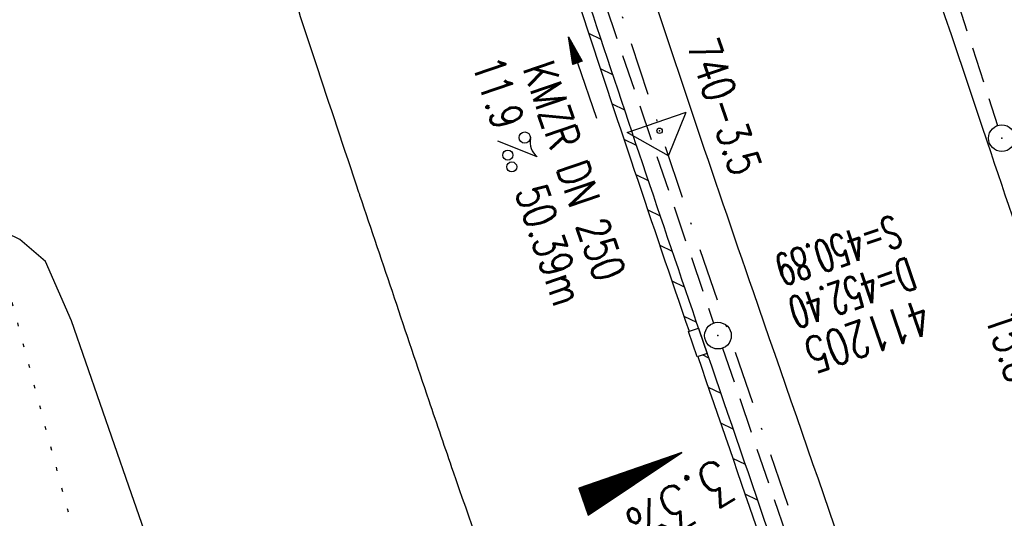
# Model space of a CAD drawing. Extents: x 446577 to 447152, y 443659 to 444842.
# Tile 13 of 41: x 446896 to 446951, y 443995 to 444023. Entities that reach past the tile are written whole.
import ezdxf
from ezdxf.enums import TextEntityAlignment as Align

# ---------------------------------------------------------------- set-up
doc = ezdxf.new("R2010")
doc.units = 0
doc.header["$LTSCALE"] = 2
doc.header["$MEASUREMENT"] = 0
for name, pattern in [('AUSGEZOGEN', [0]), ('GESTRICH-X2', [1.5, 1, -0.5]), ('PUNKTX2_STR', [0.6, 0.1, -0.5]), ('STRICHPT-X3', [3, 1.5, -0.75, 0, -0.75])]:
    doc.linetypes.add(name, pattern=pattern)
doc.layers.get('0').update_dxf_attribs({"linetype": 'AUSGEZOGEN'})
for name, color, linetype in [('ACHSE', 250, 'STRICHPT-X3'), ('FBR', 8, 'CONTINUOUS'), ('GEF', 7, 'CONTINUOUS'), ('Ingenieurbauwerke', 15, 'CONTINUOUS'), ('KANAL', 7, 'GESTRICH-X2'), ('Netzknoten_PKT', 7, 'CONTINUOUS'), ('Netzknoten_PKT-NR', 7, 'CONTINUOUS'), ('Netzknoten_SIGNATUR', 7, 'CONTINUOUS'), ('PFEIL', 7, 'CONTINUOUS'), ('SCHACHTNR', 6, 'CONTINUOUS'), ('SCHLITZRINNE', 8, 'AUSGEZOGEN'), ('SCHSYMBOL', 7, 'AUSGEZOGEN'), ('TEXTO', 4, 'CONTINUOUS'), ('TEXTU', 4, 'CONTINUOUS')]:
    doc.layers.add(name, color=color, linetype=linetype)
doc.styles.add('ROMANS', font='romans.shx', dxfattribs={"width": 0.8})

# ---------------------------------------------------------------- blocks, each defined once
blk = doc.blocks.new('GST')
at = {"color": 0}
blk.add_circle((0, 0), 0.75, dxfattribs=at)
blk.add_point((0, 0), dxfattribs=at)
blk = doc.blocks.new('13')
blk.add_lwpolyline([(0.755, 1.218), (-0.748, 1.218), (-0.748, 1.801), (0.755, 1.801)], close=True)
at = {"rotation": 180}
blk.add_blockref('GST', (0, 0), dxfattribs=at)
blk = doc.blocks.new('PROM')
blk.add_line((1.566, 1.817), (0.019, 0.015))
for centre, radius in [((0.317, 1.51), 0.317), ((0.943, 0.291), 0.283), ((1.645, 0.287), 0.283)]:
    blk.add_circle(centre, radius)
blk.add_arc((0.992, 2.682), 1.033, 239.1414, 303.3549)
blk = doc.blocks.new('PFEIL2')
at = {"color": 0}
for p, q in [((0.88, 0.002), (-2.401, -0.012)), ((0.881, -0.271), (0.879, 0.276)), ((0.879, 0.276), (2.429, 0.009)), ((0.911, 0.27), (0.879, 0.265)), ((0.965, 0.261), (0.879, 0.246)), ((1.019, 0.252), (0.879, 0.228)), ((1.073, 0.242), (0.879, 0.209)), ((1.127, 0.233), (0.879, 0.191)), ((1.181, 0.224), (0.879, 0.172)), ((1.235, 0.214), (0.879, 0.154)), ((1.289, 0.205), (0.879, 0.135)), ((1.343, 0.196), (0.879, 0.117)), ((1.397, 0.187), (0.879, 0.098)), ((1.451, 0.177), (0.879, 0.08)), ((1.505, 0.168), (0.879, 0.061)), ((1.559, 0.159), (0.88, 0.043)), ((1.613, 0.149), (0.88, 0.024)), ((1.668, 0.14), (0.88, 0.006)), ((1.722, 0.131), (0.88, -0.013)), ((1.776, 0.121), (0.88, -0.031)), ((1.83, 0.112), (0.88, -0.05)), ((1.884, 0.103), (0.88, -0.068)), ((1.938, 0.094), (0.88, -0.087)), ((1.992, 0.084), (0.88, -0.105)), ((2.046, 0.075), (0.88, -0.124)), ((2.1, 0.066), (0.88, -0.142)), ((2.154, 0.056), (0.88, -0.161)), ((2.208, 0.047), (0.88, -0.179)), ((2.262, 0.038), (0.881, -0.198)), ((2.316, 0.029), (0.881, -0.216)), ((2.37, 0.019), (0.881, -0.235)), ((2.424, 0.01), (0.881, -0.253)), ((2.429, 0.009), (0.881, -0.271))]:
    blk.add_line(p, q, dxfattribs=at)
blk = doc.blocks.new('PKT')
at = {"color": 0}
blk.add_circle((0, 0), 0.15, dxfattribs=at)
blk.add_point((0, 0), dxfattribs=at)
blk = doc.blocks.new('Station_Netzknoten')
at = {"layer": 'Netzknoten_SIGNATUR'}
for p, q in [((-1.75, 0.5), (1.75, 0.5)), ((0, -1.5), (-1.75, 0.5)), ((0, -1.5), (1.75, 0.5))]:
    blk.add_line(p, q, dxfattribs=at)
blk.add_point((0, 0), dxfattribs=at)
blk = doc.blocks.new('*X5')
at = {"color": 0}
for p, q in [((725.827, 193.844), (727.436, 195.453)), ((725.827, 193.853), (727.427, 195.453)), ((725.827, 193.861), (727.418, 195.453)), ((725.827, 193.87), (727.409, 195.453)), ((725.827, 193.879), (727.401, 195.453)), ((725.827, 193.888), (727.392, 195.453)), ((725.827, 193.897), (727.383, 195.453)), ((725.827, 193.906), (727.374, 195.453)), ((725.827, 193.914), (727.365, 195.453)), ((725.827, 193.923), (727.356, 195.453)), ((725.827, 193.932), (727.347, 195.453)), ((725.827, 193.941), (727.339, 195.453)), ((725.827, 193.95), (727.33, 195.453)), ((725.827, 193.959), (727.321, 195.453)), ((725.827, 193.967), (727.312, 195.453)), ((725.827, 193.976), (727.303, 195.453)), ((725.827, 193.985), (727.294, 195.453)), ((725.827, 193.994), (727.286, 195.453)), ((725.827, 194.003), (727.277, 195.453)), ((725.827, 194.012), (727.268, 195.453)), ((725.827, 194.02), (727.259, 195.453)), ((725.827, 194.029), (727.25, 195.453)), ((725.827, 194.038), (727.241, 195.453)), ((725.827, 194.047), (727.233, 195.453)), ((725.827, 194.056), (727.224, 195.453)), ((725.827, 194.065), (727.215, 195.453)), ((725.827, 194.073), (727.206, 195.453)), ((725.827, 194.082), (727.197, 195.453)), ((725.827, 194.091), (727.188, 195.453)), ((725.827, 194.1), (727.18, 195.453)), ((725.827, 194.109), (727.171, 195.453)), ((725.827, 194.118), (727.162, 195.453)), ((725.827, 194.127), (727.153, 195.453)), ((725.827, 194.135), (727.144, 195.453)), ((725.827, 194.144), (727.135, 195.453)), ((725.827, 194.153), (727.127, 195.453)), ((725.827, 194.162), (727.118, 195.453)), ((725.827, 194.171), (727.109, 195.453)), ((725.827, 194.18), (727.1, 195.453)), ((725.827, 194.188), (727.091, 195.453)), ((725.827, 194.197), (727.082, 195.453)), ((725.827, 194.206), (727.073, 195.453)), ((725.827, 194.215), (727.065, 195.453)), ((725.827, 194.224), (727.056, 195.453)), ((725.827, 194.233), (727.047, 195.453)), ((725.827, 194.241), (727.038, 195.453)), ((725.827, 194.25), (727.029, 195.453)), ((725.827, 194.259), (727.02, 195.453)), ((725.827, 194.268), (727.012, 195.453)), ((725.827, 194.277), (727.003, 195.453)), ((725.827, 194.286), (726.994, 195.453)), ((725.827, 194.294), (726.985, 195.453)), ((725.827, 194.303), (726.976, 195.453)), ((725.827, 194.312), (726.967, 195.453)), ((725.827, 194.321), (726.959, 195.453)), ((725.827, 194.33), (726.95, 195.453)), ((725.827, 194.339), (726.941, 195.453)), ((725.827, 194.348), (726.932, 195.453)), ((725.827, 194.356), (726.923, 195.453)), ((725.827, 194.365), (726.914, 195.453)), ((725.827, 194.374), (726.906, 195.453)), ((725.827, 194.383), (726.897, 195.453)), ((725.827, 194.392), (726.888, 195.453)), ((725.827, 194.401), (726.879, 195.453)), ((725.827, 194.409), (726.87, 195.453)), ((725.827, 194.418), (726.861, 195.453)), ((725.827, 194.427), (726.853, 195.453)), ((725.827, 194.436), (726.844, 195.453)), ((725.827, 194.445), (726.835, 195.453)), ((725.827, 194.454), (726.826, 195.453)), ((725.827, 194.462), (726.817, 195.453)), ((725.827, 194.471), (726.808, 195.453)), ((725.827, 194.48), (726.799, 195.453)), ((725.827, 194.489), (726.791, 195.453)), ((725.827, 194.498), (726.782, 195.453)), ((725.827, 194.507), (726.773, 195.453)), ((725.827, 194.515), (726.764, 195.453)), ((725.827, 194.524), (726.755, 195.453)), ((725.827, 194.533), (726.746, 195.453)), ((725.827, 194.542), (726.738, 195.453)), ((725.827, 194.551), (726.729, 195.453)), ((725.827, 194.56), (726.72, 195.453)), ((725.827, 194.568), (726.711, 195.453)), ((725.827, 194.577), (726.702, 195.453)), ((725.827, 194.586), (726.693, 195.453)), ((725.827, 194.595), (726.685, 195.453)), ((725.827, 194.604), (726.676, 195.453)), ((725.827, 194.613), (726.667, 195.453)), ((725.827, 194.622), (726.658, 195.453)), ((725.827, 194.63), (726.649, 195.453)), ((725.827, 194.639), (726.64, 195.453)), ((725.827, 194.648), (726.632, 195.453)), ((725.827, 194.657), (726.623, 195.453)), ((725.827, 194.666), (726.614, 195.453)), ((725.827, 194.675), (726.605, 195.453)), ((725.827, 194.683), (726.596, 195.453)), ((725.827, 194.692), (726.587, 195.453)), ((725.827, 194.701), (726.579, 195.453)), ((725.827, 194.71), (726.57, 195.453)), ((725.827, 194.719), (726.561, 195.453)), ((725.827, 194.728), (726.552, 195.453)), ((725.827, 194.736), (726.543, 195.453)), ((725.827, 194.745), (726.534, 195.453)), ((725.827, 194.754), (726.525, 195.453)), ((725.827, 194.763), (726.517, 195.453)), ((725.827, 194.772), (726.508, 195.453)), ((725.827, 194.781), (726.499, 195.453)), ((725.827, 194.789), (726.49, 195.453)), ((725.827, 194.798), (726.481, 195.453)), ((725.827, 194.807), (726.472, 195.453)), ((725.827, 194.816), (726.464, 195.453)), ((725.827, 194.825), (726.455, 195.453)), ((725.827, 194.834), (726.446, 195.453)), ((725.827, 194.842), (726.437, 195.453)), ((725.827, 194.851), (726.428, 195.453)), ((725.827, 194.86), (726.419, 195.453)), ((725.827, 194.869), (726.411, 195.453)), ((725.827, 194.878), (726.402, 195.453)), ((725.827, 194.887), (726.393, 195.453)), ((725.827, 194.896), (726.384, 195.453)), ((725.827, 194.904), (726.375, 195.453)), ((725.827, 194.913), (726.366, 195.453)), ((725.827, 194.922), (726.358, 195.453)), ((725.827, 194.931), (726.349, 195.453)), ((725.827, 194.94), (726.34, 195.453)), ((725.827, 194.949), (726.331, 195.453)), ((725.827, 194.957), (726.322, 195.453)), ((725.827, 194.966), (726.313, 195.453)), ((725.827, 194.975), (726.305, 195.453)), ((725.827, 194.984), (726.296, 195.453)), ((725.827, 194.993), (726.287, 195.453)), ((725.827, 195.002), (726.278, 195.453)), ((725.827, 195.01), (726.269, 195.453)), ((725.827, 195.019), (726.26, 195.453)), ((725.827, 195.028), (726.251, 195.453)), ((725.827, 195.037), (726.243, 195.453)), ((725.827, 195.046), (726.234, 195.453)), ((725.827, 195.055), (726.225, 195.453)), ((725.827, 195.063), (726.216, 195.453)), ((725.827, 195.072), (726.207, 195.453)), ((725.827, 195.081), (726.198, 195.453)), ((725.827, 195.09), (726.19, 195.453)), ((725.827, 195.099), (726.181, 195.453)), ((725.827, 195.108), (726.172, 195.453)), ((725.827, 195.116), (726.163, 195.453)), ((725.827, 195.125), (726.154, 195.453)), ((725.827, 195.134), (726.145, 195.453)), ((725.827, 195.143), (726.137, 195.453)), ((725.827, 195.152), (726.128, 195.453)), ((725.827, 195.161), (726.119, 195.453)), ((725.827, 195.17), (726.11, 195.453)), ((725.827, 195.178), (726.101, 195.453)), ((725.827, 195.187), (726.092, 195.453)), ((725.827, 195.196), (726.084, 195.453)), ((725.827, 195.205), (726.075, 195.453)), ((725.827, 195.214), (726.066, 195.453)), ((725.827, 195.223), (726.057, 195.453)), ((725.827, 195.231), (726.048, 195.453)), ((725.827, 195.24), (726.039, 195.453)), ((725.827, 195.249), (726.031, 195.453)), ((725.827, 195.258), (726.022, 195.453)), ((725.827, 195.267), (726.013, 195.453)), ((725.827, 195.276), (726.004, 195.453)), ((725.827, 195.284), (725.995, 195.453)), ((725.827, 195.293), (725.986, 195.453)), ((725.827, 195.302), (725.977, 195.453)), ((725.827, 195.311), (725.969, 195.453)), ((725.827, 195.32), (725.96, 195.453)), ((725.827, 195.329), (725.951, 195.453)), ((725.827, 195.337), (725.942, 195.453)), ((725.827, 195.346), (725.933, 195.453)), ((725.827, 195.355), (725.924, 195.453)), ((725.827, 195.364), (725.916, 195.453)), ((725.827, 195.373), (725.907, 195.453)), ((725.827, 195.382), (725.898, 195.453)), ((725.827, 195.39), (725.889, 195.453)), ((725.827, 195.399), (725.88, 195.453)), ((725.827, 195.408), (725.871, 195.453)), ((725.827, 195.417), (725.863, 195.453)), ((725.827, 195.426), (725.854, 195.453)), ((725.827, 195.435), (725.845, 195.453)), ((725.827, 195.444), (725.836, 195.453)), ((725.827, 193.826), (727.433, 195.433)), ((725.827, 193.817), (727.43, 195.421)), ((725.827, 193.808), (727.427, 195.409)), ((725.827, 193.799), (727.424, 195.397)), ((725.827, 193.791), (727.421, 195.385)), ((725.827, 193.782), (727.418, 195.373)), ((725.827, 193.773), (727.414, 195.361)), ((725.827, 193.764), (727.411, 195.349)), ((725.827, 193.755), (727.408, 195.337)), ((725.827, 193.746), (727.405, 195.325)), ((725.827, 193.738), (727.402, 195.313)), ((725.827, 193.729), (727.399, 195.301)), ((725.827, 193.72), (727.395, 195.289)), ((725.827, 193.711), (727.392, 195.277)), ((725.827, 193.702), (727.389, 195.265)), ((725.827, 193.693), (727.386, 195.253)), ((725.827, 193.685), (727.383, 195.241)), ((725.827, 193.676), (727.38, 195.229)), ((725.827, 193.667), (727.377, 195.217)), ((725.827, 193.658), (727.373, 195.205)), ((725.827, 193.649), (727.37, 195.193)), ((725.827, 193.64), (727.367, 195.181)), ((725.827, 193.632), (727.364, 195.169)), ((725.827, 193.623), (727.361, 195.157)), ((725.827, 193.614), (727.358, 195.145)), ((725.827, 193.605), (727.354, 195.133)), ((725.827, 193.596), (727.351, 195.121)), ((725.827, 193.587), (727.348, 195.109)), ((725.827, 193.579), (727.345, 195.097)), ((725.827, 193.57), (727.342, 195.085)), ((725.827, 193.561), (727.339, 195.073)), ((725.827, 193.552), (727.336, 195.061)), ((725.827, 193.543), (727.332, 195.049)), ((725.827, 193.534), (727.329, 195.037)), ((725.827, 193.525), (727.326, 195.025)), ((725.827, 193.517), (727.323, 195.013)), ((725.827, 193.508), (727.32, 195.001)), ((725.827, 193.499), (727.317, 194.989)), ((725.827, 193.49), (727.313, 194.977)), ((725.827, 193.481), (727.31, 194.965)), ((725.827, 193.472), (727.307, 194.953)), ((725.827, 193.464), (727.304, 194.941)), ((725.827, 193.455), (727.301, 194.929)), ((725.827, 193.446), (727.298, 194.917)), ((725.827, 193.437), (727.295, 194.905)), ((725.827, 193.428), (727.291, 194.893)), ((725.827, 193.419), (727.288, 194.881)), ((725.827, 193.411), (727.285, 194.869)), ((725.827, 193.402), (727.282, 194.857)), ((725.827, 193.393), (727.279, 194.845)), ((725.827, 193.384), (727.276, 194.833)), ((725.827, 193.375), (727.272, 194.821)), ((725.827, 193.366), (727.269, 194.809)), ((725.827, 193.358), (727.266, 194.797)), ((725.827, 193.349), (727.263, 194.785)), ((725.827, 193.34), (727.26, 194.773)), ((725.827, 193.331), (727.257, 194.761)), ((725.827, 193.322), (727.254, 194.749)), ((725.827, 193.313), (727.25, 194.737)), ((725.827, 193.305), (727.247, 194.725)), ((725.827, 193.296), (727.244, 194.713)), ((725.827, 193.287), (727.241, 194.701)), ((725.827, 193.278), (727.238, 194.689)), ((725.827, 193.269), (727.235, 194.677)), ((725.827, 193.26), (727.231, 194.665)), ((725.827, 193.251), (727.228, 194.653)), ((725.827, 193.243), (727.225, 194.641)), ((725.827, 193.234), (727.222, 194.629)), ((725.827, 193.225), (727.219, 194.617)), ((725.827, 193.216), (727.216, 194.605)), ((725.827, 193.207), (727.213, 194.593)), ((725.827, 193.198), (727.209, 194.581)), ((725.827, 193.19), (727.206, 194.569)), ((725.827, 193.181), (727.203, 194.557)), ((725.827, 193.172), (727.2, 194.545)), ((725.827, 193.163), (727.197, 194.533)), ((725.827, 193.154), (727.194, 194.521)), ((725.827, 193.145), (727.19, 194.509)), ((725.827, 193.137), (727.187, 194.497)), ((725.827, 193.128), (727.184, 194.485)), ((725.827, 193.119), (727.181, 194.473)), ((725.827, 193.11), (727.178, 194.461)), ((725.827, 193.101), (727.175, 194.449)), ((725.827, 193.092), (727.172, 194.437)), ((725.827, 193.084), (727.168, 194.425)), ((725.827, 193.075), (727.165, 194.413)), ((725.827, 193.066), (727.162, 194.401)), ((725.827, 193.057), (727.159, 194.389)), ((725.827, 193.048), (727.156, 194.377)), ((725.827, 193.039), (727.153, 194.365)), ((725.827, 193.031), (727.149, 194.353)), ((725.827, 193.022), (727.146, 194.341)), ((725.827, 193.013), (727.143, 194.329)), ((725.827, 193.004), (727.14, 194.317)), ((725.827, 192.995), (727.137, 194.305)), ((725.827, 192.986), (727.134, 194.293)), ((725.827, 192.977), (727.131, 194.281)), ((725.827, 192.969), (727.127, 194.269)), ((725.827, 192.96), (727.124, 194.257)), ((725.827, 192.951), (727.121, 194.245)), ((725.827, 192.942), (727.118, 194.233)), ((725.827, 192.933), (727.115, 194.221)), ((725.827, 192.924), (727.112, 194.209)), ((725.827, 192.916), (727.108, 194.197)), ((725.827, 192.907), (727.105, 194.185)), ((725.827, 192.898), (727.102, 194.173)), ((725.827, 192.889), (727.099, 194.161)), ((725.827, 192.88), (727.096, 194.15)), ((725.827, 192.871), (727.093, 194.138)), ((725.827, 192.863), (727.09, 194.126)), ((725.827, 192.854), (727.086, 194.114)), ((725.827, 192.845), (727.083, 194.102)), ((725.827, 192.836), (727.08, 194.09)), ((725.827, 192.827), (727.077, 194.078)), ((725.827, 192.818), (727.074, 194.066)), ((725.827, 192.81), (727.071, 194.054)), ((725.827, 192.801), (727.068, 194.042)), ((725.827, 192.792), (727.064, 194.03)), ((725.827, 192.783), (727.061, 194.018)), ((725.827, 192.774), (727.058, 194.006)), ((725.827, 192.765), (727.055, 193.994)), ((725.827, 192.757), (727.052, 193.982)), ((725.827, 192.748), (727.049, 193.97)), ((725.827, 192.739), (727.045, 193.958)), ((725.827, 192.73), (727.042, 193.946)), ((725.827, 192.721), (727.039, 193.934)), ((725.827, 192.712), (727.036, 193.922)), ((725.827, 192.703), (727.033, 193.91)), ((725.827, 192.695), (727.03, 193.898)), ((725.827, 192.686), (727.027, 193.886)), ((725.827, 192.677), (727.023, 193.874)), ((725.827, 192.668), (727.02, 193.862)), ((725.827, 192.659), (727.017, 193.85)), ((725.827, 192.65), (727.014, 193.838)), ((725.827, 192.642), (727.011, 193.826)), ((725.827, 192.633), (727.008, 193.814)), ((725.827, 192.624), (727.004, 193.802)), ((725.827, 192.615), (727.001, 193.79)), ((725.827, 192.606), (726.998, 193.778)), ((725.827, 192.597), (726.995, 193.766)), ((725.827, 192.589), (726.992, 193.754)), ((725.827, 192.58), (726.989, 193.742)), ((725.827, 192.571), (726.986, 193.73)), ((725.827, 192.562), (726.982, 193.718)), ((725.827, 192.553), (726.979, 193.706)), ((725.827, 192.544), (726.976, 193.694)), ((725.827, 192.536), (726.973, 193.682)), ((725.827, 192.527), (726.97, 193.67)), ((725.827, 192.518), (726.967, 193.658)), ((725.827, 192.509), (726.963, 193.646)), ((725.827, 192.5), (726.96, 193.634)), ((725.827, 192.491), (726.957, 193.622)), ((725.827, 192.483), (726.954, 193.61)), ((725.827, 192.474), (726.951, 193.598)), ((725.827, 192.465), (726.948, 193.586)), ((725.827, 192.456), (726.945, 193.574)), ((725.827, 192.447), (726.941, 193.562)), ((725.827, 192.438), (726.938, 193.55)), ((725.827, 192.429), (726.935, 193.538)), ((725.827, 192.421), (726.932, 193.526)), ((725.827, 192.412), (726.929, 193.514)), ((725.827, 192.403), (726.926, 193.502)), ((725.827, 192.394), (726.922, 193.49)), ((725.827, 192.385), (726.919, 193.478)), ((725.827, 192.376), (726.916, 193.466)), ((725.827, 192.368), (726.913, 193.454)), ((725.827, 192.359), (726.91, 193.442)), ((725.827, 192.35), (726.907, 193.43)), ((725.827, 192.341), (726.904, 193.418)), ((725.827, 192.332), (726.9, 193.406)), ((725.827, 192.323), (726.897, 193.394)), ((725.827, 192.315), (726.894, 193.382)), ((725.827, 192.306), (726.891, 193.37)), ((725.827, 192.297), (726.888, 193.358)), ((725.827, 192.288), (726.885, 193.346)), ((725.827, 192.279), (726.881, 193.334)), ((725.827, 192.27), (726.878, 193.322)), ((725.827, 192.262), (726.875, 193.31)), ((725.827, 192.253), (726.872, 193.298)), ((725.827, 192.244), (726.869, 193.286)), ((725.827, 192.235), (726.866, 193.274)), ((725.827, 192.226), (726.863, 193.262)), ((725.827, 192.217), (726.859, 193.25)), ((725.827, 192.209), (726.856, 193.238)), ((725.827, 192.2), (726.853, 193.226)), ((725.827, 192.191), (726.85, 193.214)), ((725.827, 192.182), (726.847, 193.202)), ((725.827, 192.173), (726.844, 193.19)), ((725.827, 192.164), (726.84, 193.178)), ((725.827, 192.155), (726.837, 193.166)), ((725.827, 192.147), (726.834, 193.154)), ((725.827, 192.138), (726.831, 193.142)), ((725.827, 192.129), (726.828, 193.13)), ((725.827, 192.12), (726.825, 193.118)), ((725.827, 192.111), (726.822, 193.106)), ((725.827, 192.102), (726.818, 193.094)), ((725.827, 192.094), (726.815, 193.082)), ((725.827, 192.085), (726.812, 193.07)), ((725.827, 192.076), (726.809, 193.058)), ((725.827, 192.067), (726.806, 193.046)), ((725.827, 192.058), (726.803, 193.034)), ((725.827, 192.049), (726.799, 193.022)), ((725.827, 192.041), (726.796, 193.01)), ((725.827, 192.032), (726.793, 192.998)), ((725.827, 192.023), (726.79, 192.986)), ((725.827, 192.014), (726.787, 192.974)), ((725.827, 192.005), (726.784, 192.962)), ((725.827, 191.996), (726.781, 192.95)), ((725.827, 191.988), (726.777, 192.938)), ((725.827, 191.979), (726.774, 192.926)), ((725.827, 191.97), (726.771, 192.914)), ((725.827, 191.961), (726.768, 192.902)), ((725.827, 191.952), (726.765, 192.89)), ((725.827, 191.943), (726.762, 192.878)), ((725.827, 191.935), (726.758, 192.866)), ((725.827, 191.926), (726.755, 192.854)), ((725.827, 191.917), (726.752, 192.842)), ((725.827, 191.908), (726.749, 192.83)), ((725.827, 191.899), (726.746, 192.818)), ((725.827, 191.89), (726.743, 192.806)), ((725.827, 191.881), (726.74, 192.794)), ((725.827, 191.873), (726.736, 192.782)), ((725.827, 191.864), (726.733, 192.77)), ((725.827, 191.855), (726.73, 192.758)), ((725.827, 191.846), (726.727, 192.746)), ((725.827, 191.837), (726.724, 192.734)), ((725.827, 191.828), (726.721, 192.722)), ((725.827, 191.82), (726.717, 192.71)), ((725.827, 191.811), (726.714, 192.698)), ((725.827, 191.802), (726.711, 192.686)), ((725.827, 191.793), (726.708, 192.674)), ((725.827, 191.784), (726.705, 192.662)), ((725.827, 191.775), (726.702, 192.65)), ((725.827, 191.767), (726.699, 192.639)), ((725.827, 191.758), (726.695, 192.627)), ((725.827, 191.749), (726.692, 192.615)), ((725.827, 191.74), (726.689, 192.603)), ((725.827, 191.731), (726.686, 192.591)), ((725.827, 191.722), (726.683, 192.579)), ((725.827, 191.714), (726.68, 192.567)), ((725.827, 191.705), (726.677, 192.555)), ((725.827, 191.696), (726.673, 192.543)), ((725.827, 191.687), (726.67, 192.531)), ((725.827, 191.678), (726.667, 192.519)), ((725.827, 191.669), (726.664, 192.507)), ((725.827, 191.66), (726.661, 192.495)), ((725.827, 191.652), (726.658, 192.483)), ((725.827, 191.643), (726.654, 192.471)), ((725.827, 191.634), (726.651, 192.459)), ((725.827, 191.625), (726.648, 192.447)), ((725.827, 191.616), (726.645, 192.435)), ((725.827, 191.607), (726.642, 192.423)), ((725.827, 191.599), (726.639, 192.411)), ((725.827, 191.59), (726.636, 192.399)), ((725.827, 191.581), (726.632, 192.387)), ((725.827, 191.572), (726.629, 192.375)), ((725.827, 191.563), (726.626, 192.363)), ((725.827, 191.554), (726.623, 192.351)), ((725.827, 191.546), (726.62, 192.339)), ((725.827, 191.537), (726.617, 192.327)), ((725.827, 191.528), (726.613, 192.315)), ((725.827, 191.519), (726.61, 192.303)), ((725.827, 191.51), (726.607, 192.291)), ((725.827, 191.501), (726.604, 192.279)), ((725.827, 191.493), (726.601, 192.267)), ((725.827, 191.484), (726.598, 192.255)), ((725.827, 191.475), (726.595, 192.243)), ((725.827, 191.466), (726.591, 192.231)), ((725.827, 191.457), (726.588, 192.219)), ((725.827, 191.448), (726.585, 192.207)), ((725.827, 191.44), (726.582, 192.195)), ((725.827, 191.431), (726.579, 192.183)), ((725.827, 191.422), (726.576, 192.171)), ((725.827, 191.413), (726.572, 192.159)), ((725.827, 191.404), (726.569, 192.147)), ((725.827, 191.395), (726.566, 192.135)), ((725.827, 191.386), (726.563, 192.123)), ((725.827, 191.378), (726.56, 192.111)), ((725.827, 191.369), (726.557, 192.099)), ((725.827, 191.36), (726.554, 192.087)), ((725.827, 191.351), (726.55, 192.075)), ((725.827, 191.342), (726.547, 192.063)), ((725.827, 191.333), (726.544, 192.051)), ((725.827, 191.325), (726.541, 192.039)), ((725.827, 191.316), (726.538, 192.027)), ((725.827, 191.307), (726.535, 192.015)), ((725.827, 191.298), (726.531, 192.003)), ((725.827, 191.289), (726.528, 191.991)), ((725.827, 191.28), (726.525, 191.979)), ((725.827, 191.272), (726.522, 191.967)), ((725.827, 191.263), (726.519, 191.955)), ((725.827, 191.254), (726.516, 191.943)), ((725.827, 191.245), (726.513, 191.931)), ((725.827, 191.236), (726.509, 191.919)), ((725.827, 191.227), (726.506, 191.907)), ((725.827, 191.219), (726.503, 191.895)), ((725.827, 191.21), (726.5, 191.883)), ((725.827, 191.201), (726.497, 191.871)), ((725.827, 191.192), (726.494, 191.859)), ((725.827, 191.183), (726.49, 191.847)), ((725.827, 191.174), (726.487, 191.835)), ((725.827, 191.166), (726.484, 191.823)), ((725.827, 191.157), (726.481, 191.811)), ((725.827, 191.148), (726.478, 191.799)), ((725.827, 191.139), (726.475, 191.787)), ((725.827, 191.13), (726.472, 191.775)), ((725.827, 191.121), (726.468, 191.763)), ((725.827, 191.112), (726.465, 191.751)), ((725.827, 191.104), (726.462, 191.739)), ((725.827, 191.095), (726.459, 191.727)), ((725.827, 191.086), (726.456, 191.715)), ((725.827, 191.077), (726.453, 191.703)), ((725.827, 191.068), (726.449, 191.691)), ((725.827, 191.059), (726.446, 191.679)), ((725.827, 191.051), (726.443, 191.667)), ((725.827, 191.042), (726.44, 191.655)), ((725.827, 191.033), (726.437, 191.643)), ((725.827, 191.024), (726.434, 191.631)), ((725.827, 191.015), (726.431, 191.619)), ((725.827, 191.006), (726.427, 191.607)), ((725.827, 190.998), (726.424, 191.595)), ((725.827, 190.989), (726.421, 191.583)), ((725.827, 190.98), (726.418, 191.571)), ((725.827, 190.971), (726.415, 191.559)), ((725.827, 190.962), (726.412, 191.547)), ((725.827, 190.953), (726.408, 191.535)), ((725.827, 190.945), (726.405, 191.523)), ((725.827, 190.936), (726.402, 191.511)), ((725.827, 190.927), (726.399, 191.499)), ((725.827, 190.918), (726.396, 191.487)), ((725.827, 190.909), (726.393, 191.475)), ((725.827, 190.9), (726.39, 191.463)), ((725.827, 190.892), (726.386, 191.451)), ((725.827, 190.883), (726.383, 191.439)), ((725.827, 190.874), (726.38, 191.427)), ((725.827, 190.865), (726.377, 191.415)), ((725.827, 190.856), (726.374, 191.403)), ((725.827, 190.847), (726.371, 191.391)), ((725.827, 190.838), (726.367, 191.379)), ((725.827, 190.83), (726.364, 191.367)), ((725.827, 190.821), (726.361, 191.355)), ((725.827, 190.812), (726.358, 191.343)), ((725.827, 190.803), (726.355, 191.331)), ((725.827, 190.794), (726.352, 191.319)), ((725.827, 190.785), (726.349, 191.307)), ((725.827, 190.777), (726.345, 191.295)), ((725.827, 190.768), (726.342, 191.283)), ((725.827, 190.759), (726.339, 191.271)), ((725.827, 190.75), (726.336, 191.259)), ((725.827, 190.741), (726.333, 191.247)), ((725.827, 190.732), (726.33, 191.235)), ((725.827, 190.724), (726.326, 191.223)), ((725.827, 190.715), (726.323, 191.211)), ((725.827, 190.706), (726.32, 191.199)), ((725.827, 190.697), (726.317, 191.187)), ((725.827, 190.688), (726.314, 191.175)), ((725.827, 190.679), (726.311, 191.163)), ((725.827, 190.671), (726.308, 191.151)), ((725.827, 190.662), (726.304, 191.139)), ((725.827, 190.653), (726.301, 191.128)), ((725.827, 190.644), (726.298, 191.116)), ((725.827, 190.635), (726.295, 191.104)), ((725.827, 190.626), (726.292, 191.092)), ((725.827, 190.618), (726.289, 191.08)), ((725.827, 190.609), (726.286, 191.068)), ((725.827, 190.6), (726.282, 191.056)), ((725.827, 190.591), (726.279, 191.044)), ((725.827, 190.582), (726.276, 191.032)), ((725.827, 190.573), (726.273, 191.02)), ((725.827, 190.564), (726.27, 191.008)), ((725.827, 190.556), (726.267, 190.996)), ((725.827, 190.547), (726.263, 190.984)), ((725.827, 190.538), (726.26, 190.972)), ((725.827, 190.529), (726.257, 190.96)), ((725.827, 190.52), (726.254, 190.948)), ((725.827, 190.511), (726.251, 190.936)), ((725.827, 190.503), (726.248, 190.924)), ((725.827, 190.494), (726.245, 190.912)), ((725.827, 190.485), (726.241, 190.9)), ((725.827, 190.476), (726.238, 190.888)), ((725.827, 190.467), (726.235, 190.876)), ((725.827, 190.458), (726.232, 190.864)), ((725.827, 190.45), (726.229, 190.852)), ((725.827, 190.441), (726.226, 190.84)), ((725.827, 190.432), (726.222, 190.828)), ((725.827, 190.423), (726.219, 190.816)), ((725.827, 190.414), (726.216, 190.804)), ((725.827, 190.405), (726.213, 190.792)), ((725.827, 190.397), (726.21, 190.78)), ((725.827, 190.388), (726.207, 190.768)), ((725.827, 190.379), (726.204, 190.756)), ((725.827, 190.37), (726.2, 190.744)), ((725.827, 190.361), (726.197, 190.732)), ((725.827, 190.352), (726.194, 190.72)), ((725.827, 190.344), (726.191, 190.708)), ((725.827, 190.335), (726.188, 190.696)), ((725.827, 190.326), (726.185, 190.684)), ((725.827, 190.317), (726.181, 190.672)), ((725.827, 190.308), (726.178, 190.66)), ((725.827, 190.299), (726.175, 190.648)), ((725.827, 190.29), (726.172, 190.636)), ((725.827, 190.282), (726.169, 190.624)), ((725.827, 190.273), (726.166, 190.612)), ((725.827, 190.264), (726.163, 190.6)), ((725.827, 190.255), (726.159, 190.588)), ((725.827, 190.246), (726.156, 190.576)), ((725.827, 190.237), (726.153, 190.564)), ((725.827, 190.229), (726.15, 190.552)), ((725.827, 190.22), (726.147, 190.54)), ((725.827, 190.211), (726.144, 190.528)), ((725.827, 190.202), (726.14, 190.516)), ((725.827, 190.193), (726.137, 190.504)), ((725.827, 190.184), (726.134, 190.492)), ((725.827, 190.176), (726.131, 190.48)), ((725.827, 190.167), (726.128, 190.468)), ((725.827, 190.158), (726.125, 190.456)), ((725.827, 190.149), (726.122, 190.444)), ((725.827, 190.14), (726.118, 190.432)), ((725.827, 190.131), (726.115, 190.42)), ((725.827, 190.123), (726.112, 190.408)), ((725.827, 190.114), (726.109, 190.396)), ((725.827, 190.105), (726.106, 190.384)), ((725.827, 190.096), (726.103, 190.372)), ((725.827, 190.087), (726.099, 190.36)), ((725.827, 190.078), (726.096, 190.348)), ((725.827, 190.07), (726.093, 190.336)), ((725.827, 190.061), (726.09, 190.324)), ((725.827, 190.052), (726.087, 190.312)), ((725.827, 190.043), (726.084, 190.3)), ((725.827, 190.034), (726.081, 190.288)), ((725.827, 190.025), (726.077, 190.276)), ((725.827, 190.016), (726.074, 190.264)), ((725.827, 190.008), (726.071, 190.252)), ((725.827, 189.999), (726.068, 190.24)), ((725.827, 189.99), (726.065, 190.228)), ((725.827, 189.981), (726.062, 190.216)), ((725.827, 189.972), (726.058, 190.204)), ((725.827, 189.963), (726.055, 190.192)), ((725.827, 189.955), (726.052, 190.18)), ((725.827, 189.946), (726.049, 190.168)), ((725.827, 189.937), (726.046, 190.156)), ((725.827, 189.928), (726.043, 190.144)), ((725.827, 189.919), (726.04, 190.132)), ((725.827, 189.91), (726.036, 190.12)), ((725.827, 189.902), (726.033, 190.108)), ((725.827, 189.893), (726.03, 190.096)), ((725.827, 189.884), (726.027, 190.084)), ((725.827, 189.875), (726.024, 190.072)), ((725.827, 189.866), (726.021, 190.06)), ((725.827, 189.857), (726.017, 190.048)), ((725.827, 189.849), (726.014, 190.036)), ((725.827, 189.84), (726.011, 190.024)), ((725.827, 189.831), (726.008, 190.012)), ((725.827, 189.822), (726.005, 190)), ((725.827, 189.813), (726.002, 189.988)), ((725.827, 189.804), (725.999, 189.976)), ((725.827, 189.796), (725.995, 189.964)), ((725.827, 189.787), (725.992, 189.952)), ((725.827, 189.778), (725.989, 189.94)), ((725.827, 189.769), (725.986, 189.928)), ((725.827, 189.76), (725.983, 189.916)), ((725.827, 189.751), (725.98, 189.904)), ((725.827, 189.742), (725.976, 189.892)), ((725.827, 189.734), (725.973, 189.88)), ((725.827, 189.725), (725.97, 189.868)), ((725.827, 189.716), (725.967, 189.856)), ((725.827, 189.707), (725.964, 189.844)), ((725.827, 189.698), (725.961, 189.832)), ((725.827, 189.689), (725.958, 189.82)), ((725.827, 189.681), (725.954, 189.808)), ((725.827, 189.672), (725.951, 189.796)), ((725.827, 189.663), (725.948, 189.784)), ((725.827, 189.654), (725.945, 189.772)), ((725.827, 189.645), (725.942, 189.76)), ((725.827, 189.636), (725.939, 189.748)), ((725.827, 189.628), (725.935, 189.736)), ((725.827, 189.619), (725.932, 189.724)), ((725.827, 189.61), (725.929, 189.712)), ((725.827, 189.601), (725.926, 189.7)), ((725.827, 189.592), (725.923, 189.688)), ((725.827, 189.583), (725.92, 189.676)), ((725.827, 189.575), (725.917, 189.664)), ((725.827, 189.566), (725.913, 189.652)), ((725.827, 189.557), (725.91, 189.64)), ((725.827, 189.548), (725.907, 189.628)), ((725.827, 189.539), (725.904, 189.616)), ((725.827, 189.53), (725.901, 189.605)), ((725.827, 189.521), (725.898, 189.593)), ((725.827, 189.513), (725.895, 189.581)), ((725.827, 189.504), (725.891, 189.569)), ((725.827, 189.495), (725.888, 189.557)), ((725.827, 189.486), (725.885, 189.545)), ((725.827, 189.477), (725.882, 189.533)), ((725.827, 189.468), (725.879, 189.521)), ((725.827, 189.46), (725.876, 189.509)), ((725.827, 189.451), (725.872, 189.497)), ((725.827, 189.442), (725.869, 189.485)), ((725.827, 189.433), (725.866, 189.473)), ((725.827, 189.424), (725.863, 189.461)), ((725.827, 189.415), (725.86, 189.449)), ((725.827, 189.407), (725.857, 189.437)), ((725.827, 189.398), (725.854, 189.425)), ((725.827, 189.389), (725.85, 189.413)), ((725.827, 189.38), (725.847, 189.401)), ((725.827, 189.371), (725.844, 189.389)), ((725.827, 189.362), (725.841, 189.377)), ((725.827, 189.354), (725.838, 189.365)), ((725.827, 189.345), (725.835, 189.353)), ((725.827, 189.336), (725.831, 189.341))]:
    blk.add_line(p, q, dxfattribs=at)
blk = doc.blocks.new('GEF')
at = {"color": 0}
for p, q in [((0.01, 0.018), (0.01, 6.148)), ((1.622, 6.148), (0.01, 0.018)), ((0.01, 6.148), (1.622, 6.148))]:
    blk.add_line(p, q, dxfattribs=at)
blk.add_blockref('*X5', (-725.817, -189.305), dxfattribs=at)

msp = doc.modelspace()

# ---------------------------------------------------------------- linework, layer by layer
at = {"layer": 'ACHSE', "flags": 128}
msp.add_lwpolyline([(446785.2, 444812.39), (446790.978, 444771.625), (446798.52, 444718.411), (446808.52, 444647.862), (446822.553, 444548.851), (446833.078, 444474.594), (446836.586, 444449.841), (446840.095, 444425.088), (446843.603, 444400.336), (446847.111, 444375.583), (446847.688, 444371.511), (446850.727, 444350.846), (446854.65, 444326.156), (446858.882, 444301.517), (446863.422, 444276.933), (446868.271, 444252.408), (446873.427, 444227.946), (446878.889, 444203.55), (446884.657, 444179.224), (446890.729, 444154.973), (446897.105, 444130.8), (446903.784, 444106.709), (446910.765, 444082.704), (446918.046, 444058.788), (446925.627, 444034.965), (446933.506, 444011.239), (446939.848, 443992.83), (446941.674, 443987.611), (446949.933, 443964.015), (446958.191, 443940.418), (446966.45, 443916.822), (446974.708, 443893.225), (446979.199, 443880.392), (446999.483, 443822.435), (447024.259, 443751.646), (447041.503, 443702.373)], dxfattribs=at)
at = {"layer": 'FBR'}
for points in [[(446906.283, 444163.064, 0.003557), (446913.219, 444136.335, 0.004717), (446918.783, 444116.265, 0.000024), (446923.206, 444100.879, 0.003676), (446923.236, 444100.778, 0.000171), (446925.25, 444094.15, 0.000048), (446932.443, 444070.518, 0.000065), (446938.908, 444049.294, 0.003486), (446939.03, 444048.902, 0.003745), (446939.222, 444048.317, 0.000068), (446950.069, 444016.112, 0.000011), (446956.461, 443997.144, 0.001698), (446956.504, 443997.019, 0.000349), (446956.714, 443996.41, 0.000013), (446962.54, 443979.58, 0.000005), (446967.365, 443965.643, 0.00002), (446968.622, 443962.013, 0.001124), (446976.568, 443939.234, -0.000431), (446996.335, 443882.82)], [(446980.914, 443981.438, -0.00016), (446969.629, 444013.764, 0.000226), (446960.626, 444039.543, 0.000413), (446960.222, 444040.696, 0.000011), (446944.42, 444085.635, 0.000087), (446942.548, 444090.956, 0.001149)], [(446925.215, 444042.892, 0.0017), (446930.243, 444027.436, 0.003935), (446936.907, 444007.707, 0.000126), (446946.647, 443979.626, 0.000195), (446952.953, 443961.485, 0.000026), (446968.558, 443916.655, 0.000443), (446969.471, 443914.039, 0.00013), (446975.672, 443896.342, -0.000046), (446981.167, 443880.67, -0.00001)], [(446907.311, 444035.938, 0.000415), (446909.309, 444029.735, 0.000743), (446910.806, 444025.125, 0.001103), (446912.28, 444020.642, 0.000672), (446914.724, 444013.295, 0.0007), (446914.781, 444013.124, 0.00001), (446918.671, 444001.593, 0.001929), (446920.043, 443997.576, 0.000979), (446922.792, 443989.681)]]:
    msp.add_lwpolyline(points, format="xyb", dxfattribs=at)
for points in [[(446897.126, 444009.403), (446895.683, 444010.633), (446889.037, 444013.858), (446873.605, 444021.353)], [(446901.814, 443996.775), (446898.579, 444006.058), (446897.126, 444009.403)], [(446940.828, 443885.326), (446925.765, 443928.32), (446907.604, 443980.159), (446901.814, 443996.775)]]:
    msp.add_lwpolyline(points, dxfattribs=at)
at = {"layer": 'Ingenieurbauwerke', "color": 8, "linetype": 'PUNKTX2_STR'}
msp.add_line((446894.608, 444009.423), (446911.11, 443947.837), dxfattribs=at)
at = {"layer": 'KANAL'}
for p, q in [((446937.219, 444058.5), (446950.656, 444017.031)), ((446918.938, 444052.219), (446934.688, 444005.938)), ((446935.188, 444004.531), (446950.938, 443958.344))]:
    msp.add_line(p, q, dxfattribs=at)
at = {"layer": 'SCHLITZRINNE'}
for p, q in [((446927.652, 444022.224), (446928.346, 444021.89)), ((446928.312, 444020.242), (446929.006, 444019.908)), ((446928.974, 444018.258), (446929.669, 444017.923)), ((446929.64, 444016.273), (446930.336, 444015.937)), ((446930.309, 444014.286), (446931.006, 444013.95)), ((446930.981, 444012.297), (446931.678, 444011.961)), ((446931.656, 444010.307), (446932.354, 444009.971)), ((446932.334, 444008.316), (446933.033, 444007.979)), ((446933.016, 444006.323), (446933.716, 444005.986)), ((446934.073, 444004.149), (446934.401, 444003.991)), ((446934.386, 444002.333), (446935.087, 444001.996)), ((446935.072, 444000.338), (446935.772, 444000.001)), ((446935.758, 443998.343), (446936.458, 443998.006)), ((446936.444, 443996.348), (446937.144, 443996.011))]:
    msp.add_line(p, q, dxfattribs=at)
at = {"layer": 'SCHLITZRINNE', "flags": 128}
for points in [[(446918.14, 444051.312, 0.001942), (446927.193, 444023.61, 0.002716), (446933.307, 444005.475, 0.002716)], [(446918.666, 444051.482, 0.001942), (446927.717, 444023.784, 0.002834), (446934.101, 444004.864, 0.000005), (446941.432, 443983.537, 0.000867), (446941.474, 443983.415, 0.000084), (446947.849, 443965.085, 0.000199), (446950.544, 443957.352, 0.000027), (446955.553, 443942.997, 0.000044), (446958.667, 443934.078, 0.000101), (446962.051, 443924.393, 0.000084), (446966.153, 443912.669, 0.000975), (446970.092, 443901.486, -0.001001), (446974.031, 443890.303, -0.000613), (446978.162, 443878.453, 0.000574), (446982.293, 443866.603, 0.000043), (446985.962, 443856.119, 0.000041), (446989.821, 443845.1, 0.000098), (446990.721, 443842.532, -0.000006), (447006.522, 443797.477, -0.000336), (447009.233, 443789.73, -0.000126), (447016.458, 443769.022)]]:
    msp.add_lwpolyline(points, format="xyb", dxfattribs=at)
at = {"layer": 'SCHLITZRINNE'}
for points in [[(446918.666, 444051.482, 0.001942), (446927.717, 444023.784, 0.002834), (446934.101, 444004.864, 0.000005), (446941.432, 443983.537, 0.000867), (446941.474, 443983.415, 0.000084), (446947.849, 443965.085, 0.000199), (446950.544, 443957.352, 0.000027), (446955.553, 443942.997, 0.000044), (446958.667, 443934.078, 0.000101), (446962.051, 443924.393, 0.000084), (446966.153, 443912.669, 0.000975), (446970.092, 443901.486, -0.001001), (446974.031, 443890.303, -0.000525), (446977.569, 443880.16, 0.000574)], [(446933.795, 444004.054, 0.000005), (446940.909, 443983.358, 0.000867), (446940.952, 443983.234, 0.000084), (446947.327, 443964.903, 0.000179), (446949.757, 443957.93, 0.000027)]]:
    msp.add_lwpolyline(points, format="xyb", dxfattribs=at)
at = {"layer": 'SCHSYMBOL'}
msp.add_lwpolyline([(446933.831, 444005.655), (446934.318, 444004.233), (446933.767, 444004.044), (446933.28, 444005.466)], close=True, dxfattribs=at)

# ---------------------------------------------------------------- block references
at = {"layer": 'GEF', "xscale": -1, "rotation": 109.0104215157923}
msp.add_blockref('GEF', (446932.913, 443998.669), dxfattribs=at)
at = {"layer": 'Netzknoten_PKT'}
msp.add_blockref('PKT', (446931.649, 444016.74), dxfattribs=at)
at = {"layer": 'Netzknoten_SIGNATUR', "rotation": 19.22513270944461}
msp.add_blockref('Station_Netzknoten', (446931.649, 444016.74), dxfattribs=at)
at = {"layer": 'PFEIL', "rotation": 108.8005999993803}
msp.add_blockref('PFEIL2', (446927.318, 444019.725), dxfattribs=at)
at = {"layer": 'SCHSYMBOL'}
for name, p, rotation in [('13', (446950.893, 444016.325), 288.7518000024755), ('GST', (446934.932, 444005.229), 288.9062000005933)]:
    msp.add_blockref(name, p, dxfattribs=dict(at, rotation=rotation))
at = {"layer": 'TEXTU', "rotation": 288.8005999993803}
msp.add_blockref('PROM', (446922.536, 444016.174), dxfattribs=at)

# ---------------------------------------------------------------- texts
at = {"layer": 'GEF', "style": 'ROMANS', "width": 0.8}
msp.add_text('3.3%%%', height=2.5, rotation=210.7511, dxfattribs=at).set_placement((446934.965, 443998.426))
at = {"layer": 'Netzknoten_PKT-NR', "style": 'ROMANS', "width": 0.75}
msp.add_text('740-3.5', height=1.8, rotation=288.6739, dxfattribs=at).set_placement((446935.703, 444014.09), align=Align.RIGHT)
at = {"layer": 'SCHACHTNR', "style": 'ROMANS'}
for s, height, width, p in [('S=450.89', 1.8, 0.6, (446944.817, 444012.024)), ('D=452.40', 1.8, 0.6, (446945.629, 444009.649)), ('411205', 2, 0.7, (446946.442, 444007.305))]:
    msp.add_text(s, height=height, rotation=198.9062, dxfattribs=dict(at, width=width)).set_placement(p)
at = {"layer": 'TEXTO', "style": 'ROMANS', "width": 0.75}
msp.add_text('KMZR DN 250', height=1.8, rotation=288.8006, dxfattribs=at).set_placement((446926.002, 444014.198), align=Align.CENTER)
at = {"layer": 'TEXTU', "style": 'ROMANS', "width": 0.75}
for s, rotation, p in [('11.9', 288.8006, (446921.067, 444020.514)), ('50.39m', 288.8006, (446923.505, 444013.327)), ('15.8', 288.8384, (446949.922, 444006.297))]:
    msp.add_text(s, height=1.8, rotation=rotation, dxfattribs=at).set_placement(p)

doc.saveas('drawing.dxf')
